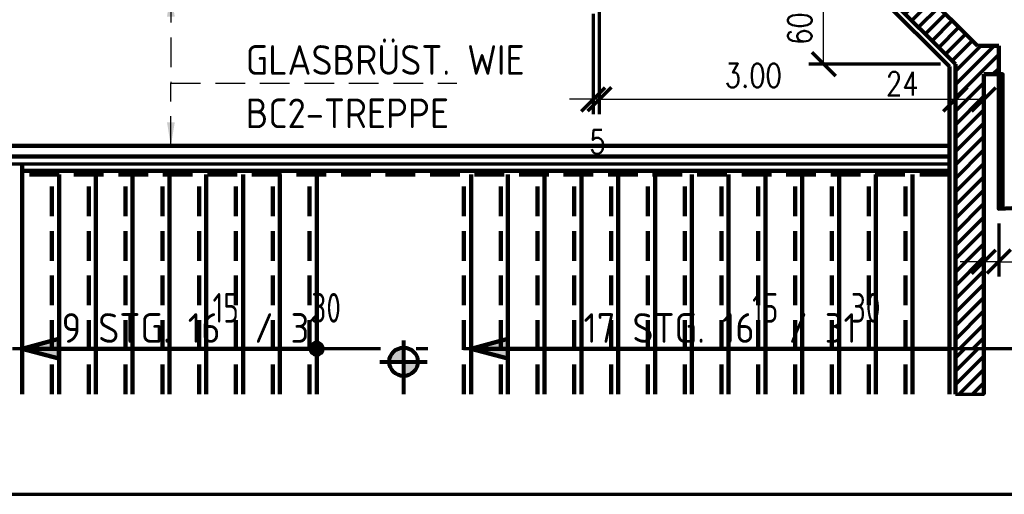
# Model space of a CAD drawing. Header units: metres. Extents: x -21.6 to 59.6, y 15.8 to 46.8.
# Tile 2 of 13: x -17.4 to -9.1, y 15.8 to 19.8. Entities that reach past the tile are written whole.
import ezdxf

# ---------------------------------------------------------------- set-up
doc = ezdxf.new("R2010")
doc.units = ezdxf.units.M
doc.linetypes.add('ACAD_ISO10W100', pattern=[18.5, 12, -3, 0.5, -3])
doc.linetypes.add('HIDDEN', pattern=[0.375, 0.25, -0.125])
doc.layers.get('0').update_dxf_attribs({"lineweight": 100})
doc.layers.get('DEFPOINTS').update_dxf_attribs({"lineweight": 0})
for name, color, linetype, lineweight in [('ACHSEN', 8, 'Continuous', 70), ('BEMASSUNG', 7, 'Continuous', 70), ('GBE_Fen_Tuer', 32, 'Continuous', 100), ('GBE_Metall', 5, 'Continuous', 70), ('GBE_Treppe_Ansicht', 30, 'Continuous', 100), ('GBE_Wand_Decke_tragend_Ansicht', 7, 'Continuous', 100), ('GBE_Wand_Mauerwerk_Schnitt', 14, 'Continuous', 120), ('GBE_Wand_Mauerwerk_Schraffur', 14, 'Continuous', 70), ('GBE_Wandbelag', 15, 'Continuous', 100), ('RAUMBEZEICH', 7, 'Continuous', 80), ('TEXTE', 7, 'Continuous', 80)]:
    doc.layers.add(name, color=color, linetype=linetype, lineweight=lineweight)
doc.styles.add('ISOCP', font='isocp.shx')
doc.styles.add('ROMANS', font='romans.shx', dxfattribs={"width": 0.8})
doc.dimstyles.new('DIMENSION', dxfattribs={"dimtxt": 0.2, "dimasz": 0.2, "dimexe": 0.125, "dimexo": 0.125, "dimgap": 0.1, "dimtad": 1, "dimzin": 4, "dimdsep": 46, "dimtxsty": 'ROMANS', "dimblk": 'OBLIQUE', "dimcen": 0.125, "dimclrd": 256, "dimclre": 256, "dimadec": 0, "dimazin": 0, "dimtfac": 1, "dimtmove": 2, "dimatfit": 3, "dimldrblk": 'OBLIQUE', "dimfxl": 1, "dimtolj": 1, "dimtzin": 4, "dimarcsym": 0})
doc.dimstyles.new('DIMENSION-1', dxfattribs={"dimtxt": 0.2, "dimasz": 0.2, "dimexe": 0.125, "dimexo": 0.125, "dimgap": 0.1, "dimtad": 1, "dimdec": 0, "dimlfac": 100, "dimzin": 4, "dimdsep": 46, "dimtxsty": 'ROMANS', "dimblk": 'OBLIQUE', "dimcen": 0.125, "dimclrd": 256, "dimclre": 256, "dimadec": 0, "dimazin": 0, "dimtfac": 1, "dimtdec": 0, "dimtmove": 2, "dimatfit": 3, "dimldrblk": 'OBLIQUE', "dimfxl": 1, "dimtolj": 1, "dimtzin": 4, "dimarcsym": 0})
doc.dimstyles.new('LEADER', dxfattribs={"dimtxt": 0.25, "dimasz": 0.2, "dimexe": 0.125, "dimexo": 0.125, "dimgap": 0.125, "dimtad": 1, "dimzin": 2, "dimdsep": 46, "dimtxsty": 'ISOCP', "dimcen": 0.09, "dimclrd": 256, "dimclre": 256, "dimadec": 0, "dimazin": 0, "dimtfac": 1, "dimtmove": 0, "dimatfit": 3, "dimfxl": 1, "dimtolj": 1, "dimtzin": 2, "dimarcsym": 0})

# ---------------------------------------------------------------- blocks, each defined once
blk = doc.blocks.new('_OBLIQUE')
at = {"color": 0, "linetype": 'ByBlock'}
blk.add_line((-0.5, -0.5), (0.5, 0.5), dxfattribs=at)
blk = doc.blocks.new('*D339')
at = {"layer": 'BEMASSUNG', "transparency": 16777216}
for p, q in [((-9.2773, 18.0527), (-9.2773, 17.6069)), ((-9.1523, 18.0527), (-9.1523, 17.6069))]:
    blk.add_line(p, q, dxfattribs=at)
at = {"layer": 'BEMASSUNG', "lineweight": -2, "transparency": 16777216}
for p, q in [((-9.2773, 17.7319), (-9.4773, 17.7319)), ((-9.1523, 17.7319), (-9.2773, 17.7319)), ((-9.1523, 17.7319), (-8.9523, 17.7319))]:
    blk.add_line(p, q, dxfattribs=at)
at = {"layer": 'DEFPOINTS', "color": 0, "transparency": 16777216}
for p in [(-9.2773, 18.1777), (-9.1523, 18.1777), (-9.2773, 17.7319)]:
    blk.add_point(p, dxfattribs=at)
at = {"layer": 'BEMASSUNG', "lineweight": -2, "transparency": 16777216, "xscale": 0.2, "yscale": 0.2, "zscale": 0.2}
blk.add_blockref('_OBLIQUE', (-9.2773, 17.7319), dxfattribs=at)
at = {"layer": 'BEMASSUNG', "lineweight": -2, "transparency": 16777216, "xscale": 0.2, "yscale": 0.2, "zscale": 0.2, "rotation": 180}
blk.add_blockref('_OBLIQUE', (-9.1523, 17.7319), dxfattribs=at)
at = {"layer": 'BEMASSUNG', "color": 0, "transparency": 16777216, "insert": (-8.7059, 17.9519), "char_height": 0.2, "attachment_point": 5, "style": 'ROMANS'}
blk.add_mtext('\\A1;\\H1x;\\W0.8;12.5', dxfattribs=at)
blk = doc.blocks.new('*D341')
at = {"layer": 'BEMASSUNG', "transparency": 16777216}
for p, q in [((-12.5673, 19.8228), (-12.5673, 18.9769)), ((-12.5173, 19.8728), (-12.5173, 18.9769))]:
    blk.add_line(p, q, dxfattribs=at)
at = {"layer": 'BEMASSUNG', "lineweight": -2, "transparency": 16777216}
for p, q in [((-12.5673, 19.1019), (-12.7673, 19.1019)), ((-12.5173, 19.1019), (-12.5673, 19.1019)), ((-12.5173, 19.1019), (-12.3173, 19.1019))]:
    blk.add_line(p, q, dxfattribs=at)
at = {"layer": 'DEFPOINTS', "color": 0, "transparency": 16777216}
for p in [(-12.5173, 19.9978), (-12.5673, 19.9478), (-12.5673, 19.1019)]:
    blk.add_point(p, dxfattribs=at)
at = {"layer": 'BEMASSUNG', "lineweight": -2, "transparency": 16777216, "xscale": 0.2, "yscale": 0.2, "zscale": 0.2}
blk.add_blockref('_OBLIQUE', (-12.5673, 19.1019), dxfattribs=at)
at = {"layer": 'BEMASSUNG', "lineweight": -2, "transparency": 16777216, "xscale": 0.2, "yscale": 0.2, "zscale": 0.2, "rotation": 180}
blk.add_blockref('_OBLIQUE', (-12.5173, 19.1019), dxfattribs=at)
at = {"layer": 'BEMASSUNG', "color": 0, "transparency": 16777216, "insert": (-12.5309, 18.7424), "char_height": 0.2, "attachment_point": 5, "style": 'ROMANS'}
blk.add_mtext('\\A1;\\H1x;\\W0.8;5', dxfattribs=at)
blk = doc.blocks.new('*D343')
at = {"layer": 'BEMASSUNG', "transparency": 16777216}
for p, q in [((-12.5173, 19.8728), (-12.5173, 18.9769)), ((-9.5173, 19.2733), (-9.5173, 18.9769))]:
    blk.add_line(p, q, dxfattribs=at)
at = {"layer": 'BEMASSUNG', "lineweight": -2, "transparency": 16777216}
blk.add_line((-12.5173, 19.1019), (-9.5173, 19.1019), dxfattribs=at)
at = {"layer": 'DEFPOINTS', "color": 0, "transparency": 16777216}
for p in [(-12.5173, 19.9978), (-9.5173, 19.3983), (-9.5173, 19.1019)]:
    blk.add_point(p, dxfattribs=at)
at = {"layer": 'BEMASSUNG', "lineweight": -2, "transparency": 16777216, "xscale": 0.2, "yscale": 0.2, "zscale": 0.2, "rotation": 180}
blk.add_blockref('_OBLIQUE', (-12.5173, 19.1019), dxfattribs=at)
at = {"layer": 'BEMASSUNG', "lineweight": -2, "transparency": 16777216, "xscale": 0.2, "yscale": 0.2, "zscale": 0.2}
blk.add_blockref('_OBLIQUE', (-9.5173, 19.1019), dxfattribs=at)
at = {"layer": 'BEMASSUNG', "color": 0, "transparency": 16777216, "insert": (-11.2194, 19.3019), "char_height": 0.2, "attachment_point": 5, "style": 'ROMANS'}
blk.add_mtext('\\A1;\\H1x;\\W0.8;3.00', dxfattribs=at)
blk = doc.blocks.new('*D345')
at = {"layer": 'BEMASSUNG', "transparency": 16777216}
for p, q in [((-9.5173, 19.2733), (-9.5173, 18.9769)), ((-9.2773, 19.1877), (-9.2773, 18.9769))]:
    blk.add_line(p, q, dxfattribs=at)
at = {"layer": 'BEMASSUNG', "lineweight": -2, "transparency": 16777216}
blk.add_line((-9.5173, 19.1019), (-9.2773, 19.1019), dxfattribs=at)
at = {"layer": 'DEFPOINTS', "color": 0, "transparency": 16777216}
for p in [(-9.5173, 19.3983), (-9.2773, 19.3127), (-9.2773, 19.1019)]:
    blk.add_point(p, dxfattribs=at)
at = {"layer": 'BEMASSUNG', "lineweight": -2, "transparency": 16777216, "xscale": 0.2, "yscale": 0.2, "zscale": 0.2, "rotation": 180}
blk.add_blockref('_OBLIQUE', (-9.5173, 19.1019), dxfattribs=at)
at = {"layer": 'BEMASSUNG', "lineweight": -2, "transparency": 16777216, "xscale": 0.2, "yscale": 0.2, "zscale": 0.2}
blk.add_blockref('_OBLIQUE', (-9.2773, 19.1019), dxfattribs=at)
at = {"layer": 'BEMASSUNG', "color": 0, "transparency": 16777216, "insert": (-9.9649, 19.2319), "char_height": 0.2, "attachment_point": 5, "style": 'ROMANS'}
blk.add_mtext('\\A1;\\H1x;\\W0.8;24', dxfattribs=at)
blk = doc.blocks.new('*D347')
at = {"layer": 'BEMASSUNG', "transparency": 16777216}
for p, q in [((-10.2417, 19.9978), (-10.7523, 19.9978)), ((-9.6423, 19.3983), (-10.7523, 19.3983))]:
    blk.add_line(p, q, dxfattribs=at)
at = {"layer": 'BEMASSUNG', "lineweight": -2, "transparency": 16777216}
blk.add_line((-10.6273, 19.3983), (-10.6273, 19.9978), dxfattribs=at)
at = {"layer": 'DEFPOINTS', "color": 0, "transparency": 16777216}
for p in [(-10.6273, 19.9978), (-10.1167, 19.9978), (-9.5173, 19.3983)]:
    blk.add_point(p, dxfattribs=at)
at = {"layer": 'BEMASSUNG', "lineweight": -2, "transparency": 16777216, "xscale": 0.2, "yscale": 0.2, "zscale": 0.2}
for p, rotation in [((-10.6273, 19.9978), 90), ((-10.6273, 19.3983), 270)]:
    blk.add_blockref('_OBLIQUE', p, dxfattribs=dict(at, rotation=rotation))
at = {"layer": 'BEMASSUNG', "color": 0, "transparency": 16777216, "insert": (-10.8273, 19.698), "char_height": 0.2, "attachment_point": 5, "rotation": 90, "style": 'ROMANS'}
blk.add_mtext('\\A1;\\H1x;\\W0.8;60', dxfattribs=at)

msp = doc.modelspace()

# ---------------------------------------------------------------- hatches: boundary and pattern name
at = {"layer": 'GBE_Treppe_Ansicht'}
for points in [[(-17.0682, 16.9149), (-17.3773, 16.9978), (-17.0682, 17.0806)], [(-13.2882, 16.9149), (-13.5973, 16.9978), (-13.2882, 17.0806)]]:
    msp.add_hatch(color=256, dxfattribs=at).paths.add_polyline_path(points)
h = msp.add_hatch(color=256, dxfattribs=at)
edge = h.paths.add_edge_path()
edge.add_arc((-14.8973, 16.9978), 0.05, 0, 360)
at = {"layer": 'GBE_Wand_Mauerwerk_Schraffur'}
h = msp.add_hatch(dxfattribs=at)
h.set_pattern_fill('HATCH', color=256, style=0, pattern_type=2)
h.set_pattern_definition([(45, (-12.93701, 22.14198), (-0.0565685, 0.0565685), [])])
h.paths.add_polyline_path([(-10.0173, 20.2378), (-10.9023, 20.2378), (-10.9023, 22.2378), (-11.2773, 22.2378), (-12.2773, 22.2378), (-12.2773, 23.3041), (-12.5173, 23.3041), (-12.5173, 21.9622), (-13.716, 23.1609), (-13.8857, 22.9911), (-12.5173, 21.6228), (-12.5173, 20.9339), (-12.5173, 19.9978), (-10.1167, 19.9978), (-9.5173, 19.3983), (-9.5173, 16.9978), (-9.2773, 16.9978), (-9.2773, 19.3127), (-9.1523, 19.3127), (-9.1523, 19.5527), (-9.3322, 19.5527), (-9.7899, 20.0103)])
h.paths.add_polyline_path([(-12.2773, 21.1228), (-11.6473, 21.1228), (-11.0173, 21.1228), (-11.0173, 20.2378), (-12.2773, 20.2378), (-12.2773, 20.9339)], flags=16)
h.paths.add_polyline_path([(-12.2773, 21.2378), (-12.2773, 22.1228), (-11.0173, 22.1228), (-11.0173, 21.2378), (-11.6473, 21.2378)], flags=16)
h = msp.add_hatch(dxfattribs=at)
h.set_pattern_fill('HATCH', color=256, style=0, pattern_type=2)
h.set_pattern_definition([(45, (-10.76822, 13.86045), (-0.0565685, 0.0565685), [])])
h.paths.add_polyline_path([(-9.5173, 16.6146), (-9.2773, 16.6146), (-9.2773, 16.9978), (-9.5173, 16.9978)])
at = {"layer": 'TEXTE'}
h = msp.add_hatch(color=256, dxfattribs=at)
h.paths.add_polyline_path([(-14.0454, 16.8878), (-14.1654, 16.8878), (-14.1654, 16.7678, 0.414214)])
h.paths.add_polyline_path([(-14.1654, 17.0078, 0.414214), (-14.2854, 16.8878), (-14.1654, 16.8878)])

# ---------------------------------------------------------------- linework, layer by layer
at = {"lineweight": 70, "flags": 128}
msp.add_lwpolyline([(-21.5989, 33.7348), (-21.5989, 15.7701), (6.2958, 15.7701), (6.2958, 33.7348), (-21.5989, 33.7348)], close=True, dxfattribs=at)
at = {"layer": 'ACHSEN', "linetype": 'ACAD_ISO10W100', "ltscale": 0.1}
msp.add_line((-8.6603, 16.9978), (-20.4512, 16.9978), dxfattribs=at)
at = {"layer": 'GBE_Fen_Tuer', "flags": 128}
msp.add_lwpolyline([(-8.0173, 19.3127, -0.414214), (-9.1523, 18.1777), (-9.1523, 19.3127), (-9.1195, 19.3127), (-9.1195, 18.1781)], format="xyb", dxfattribs=at)
at = {"layer": 'GBE_Metall'}
msp.add_line((-19.7573, 18.5578), (-9.5673, 18.5578), dxfattribs=at)
at = {"layer": 'GBE_Treppe_Ansicht'}
for p, q in [((-17.3773, 16.6146), (-17.3773, 18.5578)), ((-9.5673, 18.4978), (-17.3773, 18.4978)), ((-17.0673, 16.6146), (-17.0673, 18.4678)), ((-16.7573, 16.6146), (-16.7573, 18.4678)), ((-16.4473, 16.6146), (-16.4473, 18.4678)), ((-16.1373, 16.6146), (-16.1373, 18.4678)), ((-15.8273, 16.6146), (-15.8273, 18.4678)), ((-15.5173, 16.6146), (-15.5173, 18.4678)), ((-15.2073, 16.6146), (-15.2073, 18.4678)), ((-14.8973, 16.6146), (-14.8973, 18.4678)), ((-13.5973, 16.6146), (-13.5973, 18.4678)), ((-13.2873, 16.6146), (-13.2873, 18.4678)), ((-12.9773, 16.6146), (-12.9773, 18.4678)), ((-12.6673, 16.6146), (-12.6673, 18.4678)), ((-12.3573, 16.6146), (-12.3573, 18.4678)), ((-12.0473, 16.6146), (-12.0473, 18.4678)), ((-11.7373, 16.6146), (-11.7373, 18.4678)), ((-11.4273, 16.6146), (-11.4273, 18.4678)), ((-11.1173, 16.6146), (-11.1173, 18.4678)), ((-10.8073, 16.6146), (-10.8073, 18.4678)), ((-10.4973, 16.6146), (-10.4973, 18.4678)), ((-10.1873, 16.6146), (-10.1873, 18.4678)), ((-9.8773, 16.6146), (-9.8773, 18.4678)), ((-17.3773, 16.9978), (-14.8973, 16.9978)), ((-13.5973, 16.9978), (-9.5673, 16.9978))]:
    msp.add_line(p, q, dxfattribs=at)
at = {"layer": 'GBE_Treppe_Ansicht', "linetype": 'HIDDEN'}
for p, q in [((-9.5673, 18.4678), (-17.4373, 18.4678)), ((-17.1273, 16.6146), (-17.1273, 18.4678)), ((-16.8173, 16.6146), (-16.8173, 18.4678)), ((-16.5073, 16.6146), (-16.5073, 18.4678)), ((-16.1973, 16.6146), (-16.1973, 18.4678)), ((-15.8873, 16.6146), (-15.8873, 18.4678)), ((-15.5773, 16.6146), (-15.5773, 18.4678)), ((-15.2673, 16.6146), (-15.2673, 18.4678)), ((-14.9573, 16.6146), (-14.9573, 18.4678)), ((-13.6573, 16.6146), (-13.6573, 18.4678)), ((-13.3473, 16.6146), (-13.3473, 18.4678)), ((-13.0373, 16.6146), (-13.0373, 18.4678)), ((-12.7273, 16.6146), (-12.7273, 18.4678)), ((-12.4173, 16.6146), (-12.4173, 18.4678)), ((-12.1073, 16.6146), (-12.1073, 18.4678)), ((-11.7973, 16.6146), (-11.7973, 18.4678)), ((-11.4873, 16.6146), (-11.4873, 18.4678)), ((-11.1773, 16.6146), (-11.1773, 18.4678)), ((-10.8673, 16.6146), (-10.8673, 18.4678)), ((-10.5573, 16.6146), (-10.5573, 18.4678)), ((-10.2473, 16.6146), (-10.2473, 18.4678)), ((-9.9373, 16.6146), (-9.9373, 18.4678))]:
    msp.add_line(p, q, dxfattribs=at)
at = {"layer": 'GBE_Treppe_Ansicht', "flags": 128}
for points in [[(-17.3773, 16.9978), (-17.0682, 16.9149), (-17.0682, 17.0806), (-17.3773, 16.9978)], [(-13.5973, 16.9978), (-13.2882, 16.9149), (-13.2882, 17.0806), (-13.5973, 16.9978)]]:
    msp.add_lwpolyline(points, close=True, dxfattribs=at)
at = {"layer": 'GBE_Treppe_Ansicht'}
msp.add_circle((-14.8973, 16.9978), 0.05, dxfattribs=at)
at = {"layer": 'GBE_Wand_Decke_tragend_Ansicht'}
for p, q in [((-19.5173, 18.7078), (-9.5673, 18.7078)), ((-19.6673, 18.6178), (-9.5673, 18.6178))]:
    msp.add_line(p, q, dxfattribs=at)
at = {"layer": 'GBE_Wand_Mauerwerk_Schnitt'}
for p, q in [((-10.0173, 20.2378), (-9.3322, 19.5527)), ((-10.1167, 19.9978), (-9.5173, 19.3983)), ((-9.3322, 19.5527), (-9.1523, 19.5527)), ((-9.1523, 19.3127), (-9.1523, 19.5527)), ((-9.5173, 16.6146), (-9.5173, 19.3983)), ((-9.2773, 16.6146), (-9.2773, 19.3127)), ((-9.2773, 19.3127), (-9.1523, 19.3127))]:
    msp.add_line(p, q, dxfattribs=at)
at = {"layer": 'GBE_Wand_Mauerwerk_Schraffur', "flags": 128}
msp.add_lwpolyline([(-9.5173, 16.6146), (-9.2773, 16.6146), (-9.2773, 16.9978), (-9.5173, 16.9978), (-9.5173, 16.6146)], close=True, dxfattribs=at)
at = {"layer": 'GBE_Wandbelag'}
for p in [(-10.1374, 19.9478), (-9.5673, 16.6146)]:
    msp.add_line(p, (-9.5673, 19.3776), dxfattribs=at)
at = {"layer": 'TEXTE'}
for p, q in [((-14.1654, 17.0678), (-14.1654, 16.6146)), ((-14.3654, 16.8878), (-13.9654, 16.8878))]:
    msp.add_line(p, q, dxfattribs=at)
msp.add_circle((-14.1654, 16.8878), 0.12, dxfattribs=at)

# ---------------------------------------------------------------- texts
at = {"layer": 'RAUMBEZEICH', "style": 'ISOCP'}
for s, p in [('GLASBRÜST. WIE', (-15.4954, 19.3078)), ('BC2-TREPPE', (-15.4954, 18.8578))]:
    msp.add_text(s, height=0.25, dxfattribs=at).set_placement(p)
at = {"layer": 'TEXTE', "style": 'ISOCP', "width": 0.8}
for s, p in [('15', (-15.7739, 17.2178)), ('30', (-14.9423, 17.2178)), ('15', (-11.229, 17.2178)), ('30', (-10.3974, 17.2178))]:
    msp.add_text(s, height=0.25, dxfattribs=at).set_placement(p)
at = {"layer": 'TEXTE', "style": 'ISOCP'}
for s, p in [('9 STG. 16  / 31', (-17.0454, 17.0478)), ('17 STG. 16  / 31', (-12.6499, 17.0478))]:
    msp.add_text(s, height=0.25, dxfattribs=at).set_placement(p)

# ---------------------------------------------------------------- dimensions: what is measured, and where the dimension line sits
at = {"layer": 'BEMASSUNG'}
dim = msp.add_linear_dim(base=(-10.6273, 19.9978), p1=(-9.5173, 19.3983), p2=(-10.1167, 19.9978), angle=90, text='\\H1x;\\W0.8;<>', dimstyle='DIMENSION-1', override={"dimlwe": 65535}, dxfattribs=at)
dim.commit()
dim.dimension.update_dxf_attribs({"geometry": '*D347', "text_midpoint": (-10.8273, 19.698)})
for base, p1, p2, override, picture, middle in [((-12.5673, 19.1019), (-12.5173, 19.9978), (-12.5673, 19.9478), {"dimlwe": 65535}, '*D341', (-12.5309, 18.7424)), ((-9.2773, 17.7319), (-9.1523, 18.1777), (-9.2773, 18.1777), {"dimdec": 1, "dimtdec": 1, "dimlwe": 65535}, '*D339', (-8.7059, 17.9519))]:
    dim = msp.add_linear_dim(base=base, p1=p1, p2=p2, angle=180, text='\\H1x;\\W0.8;<>', dimstyle='DIMENSION-1', override=override, dxfattribs=at)
    dim.commit()
    dim.dimension.update_dxf_attribs({"geometry": picture, "text_midpoint": middle, "dimtype": 160})
for base, p1, p2, dimstyle, picture, middle in [((-9.5173, 19.1019), (-12.5173, 19.9978), (-9.5173, 19.3983), 'DIMENSION', '*D343', (-11.2194, 19.3019)), ((-9.2773, 19.1019), (-9.5173, 19.3983), (-9.2773, 19.3127), 'DIMENSION-1', '*D345', (-9.9649, 19.2319))]:
    dim = msp.add_linear_dim(base=base, p1=p1, p2=p2, text='\\H1x;\\W0.8;<>', dimstyle=dimstyle, override={"dimlwe": 65535}, dxfattribs=at)
    dim.commit()
    dim.dimension.update_dxf_attribs({"geometry": picture, "text_midpoint": middle, "dimtype": 160})

# ---------------------------------------------------------------- leaders
at = {"layer": 'TEXTE', "linetype": 'HIDDEN'}
for points in [[(-16.1254, 19.9978), (-16.1254, 19.2378), (-13.7154, 19.2378)], [(-16.1254, 18.7078), (-16.1254, 19.2378)]]:
    msp.add_leader(points, dimstyle='LEADER', override={"dimclrd": 0}, dxfattribs=at)

doc.saveas('drawing.dxf')
